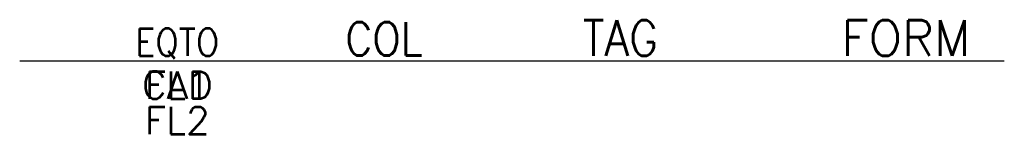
# Model space of a CAD drawing. Extents: x 89.7 to 139.7, y 220 to 225.9.
import ezdxf
from ezdxf.enums import TextEntityAlignment as Align

# ---------------------------------------------------------------- set-up
doc = ezdxf.new("R2010")
doc.units = 0
doc.header["$MEASUREMENT"] = 0
doc.layers.get('0').update_dxf_attribs({"linetype": 'CONTINUOUS'})
doc.styles.add('ROMANS', font='romans')

msp = doc.modelspace()

# ---------------------------------------------------------------- linework, layer by layer
at = {"color": 7}
for p, q in [((89.688, 223.754), (105.688, 223.754)), ((105.688, 223.754), (110.688, 223.754)), ((110.688, 223.754), (129.688, 223.754)), ((129.688, 223.754), (139.688, 223.754))]:
    msp.add_line(p, q, dxfattribs=at)

# ---------------------------------------------------------------- texts
at = {"color": 7, "lineweight": -3, "style": 'ROMANS', "width": 0.9}
for tag, height, p in [('COL', 1.7, (108.188, 224.877)), ('TAG', 1.8, (120.188, 224.918)), ('EQTO', 1.4, (97.688, 224.707))]:
    msp.add_attdef(tag, text='', height=height, dxfattribs=at).set_placement(p, align=Align.MIDDLE_CENTER)
at = {"color": 7, "lineweight": -3, "style": 'ROMANS'}
msp.add_attdef('FORM', text='', height=1.8, dxfattribs=at).set_placement((134.688, 224.919), align=Align.MIDDLE_CENTER)
for tag, p in [('CAD', (97.688, 223.224)), ('FL1', (97.688, 223.224)), ('FL2', (97.688, 221.424))]:
    msp.add_attdef(tag, text='', height=1.4, dxfattribs=at).set_placement(p, align=Align.TOP_CENTER)

doc.saveas('drawing.dxf')
